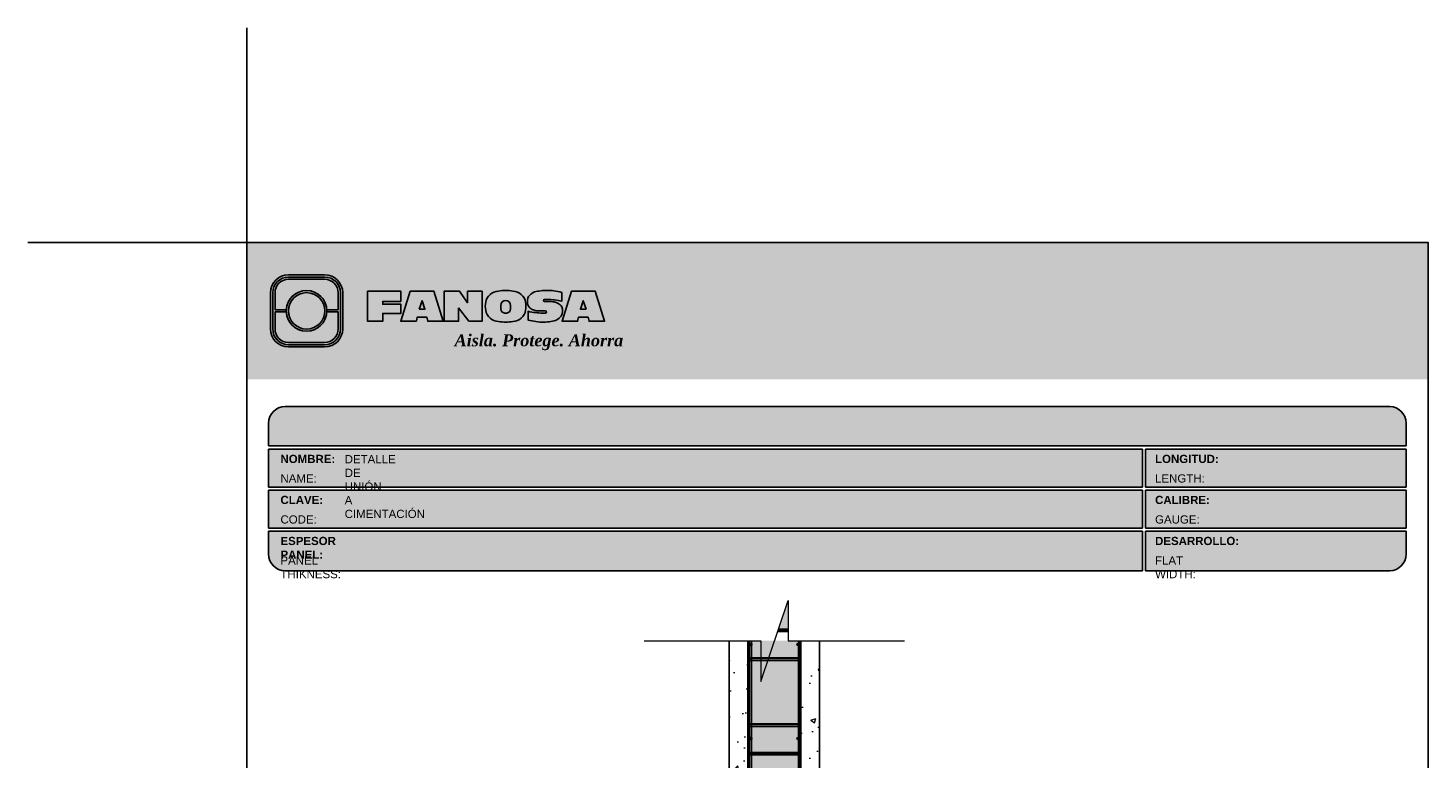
# Model space of a CAD drawing. Header units: millimetres. Extents: x 0 to 30, y 0 to 35.5.
import ezdxf

# ---------------------------------------------------------------- set-up
doc = ezdxf.new("R2010")
doc.units = ezdxf.units.MM
doc.linetypes.add('CONTINUA', pattern=[0])
for name, color, linetype, lineweight in [('CONSTRUPANEL', 170, 'Continuous', 20), ('hatch', 252, 'Continuous', 0), ('LAMINA ACCESORIOS', 1, 'Continuous', 30), ('TEXTO CUADRO DATOS', 251, 'Continuous', 0)]:
    doc.layers.add(name, color=color, linetype=linetype, lineweight=lineweight)
doc.styles.get("Standard").update_dxf_attribs({"font": 'arial.ttf'})

# ---------------------------------------------------------------- blocks, each defined once
blk = doc.blocks.new('LOGO 1')
h = blk.add_hatch(color=7)
h.set_gradient(color1=(255, 255, 255), color2=(0, 0, 255), rotation=180, tint=1)
h.paths.add_polyline_path([(362.633524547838, 273.3012676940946), (362.633524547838, 270.8012676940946), (384.2235245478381, 270.8012676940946), (384.2235245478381, 273.3012676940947)])
at = {"true_color": 0xffffff}
h = blk.add_hatch(color=7, dxfattribs=at)
edge = h.paths.add_edge_path()
edge.add_arc((364.057378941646, 271.7212676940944), 0.3299999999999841, -89.99999999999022, 9.890754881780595e-12, ccw=False)
edge.add_line((364.0573789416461, 271.3912676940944), (363.3973789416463, 271.3912676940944))
edge.add_arc((363.3973789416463, 271.7212676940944), 0.3299999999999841, 179.9999999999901, 269.9999999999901, ccw=False)
edge.add_line((363.0673789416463, 271.7212676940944), (363.0673789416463, 272.3812676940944))
edge.add_arc((363.3973789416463, 272.3812676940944), 0.3299999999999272, 90, 180, ccw=False)
edge.add_line((363.3973789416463, 272.7112676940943), (364.0573789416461, 272.7112676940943))
edge.add_arc((364.0573789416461, 272.3812676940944), 0.3299999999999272, 0, 90, ccw=False)
edge.add_line((364.387378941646, 272.3812676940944), (364.387378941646, 271.7212676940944))
edge = h.paths.add_edge_path(flags=16)
edge.add_arc((364.0573789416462, 271.7212676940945), 0.2887500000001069, 269.9999999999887, 359.9999999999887, ccw=False)
edge.add_line((364.0573789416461, 271.4325176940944), (363.3973789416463, 271.4325176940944))
edge.add_arc((363.3973789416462, 271.7212676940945), 0.2887500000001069, 180.0000000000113, 270.0000000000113, ccw=False)
edge.add_line((363.1086289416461, 271.7212676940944), (363.1086289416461, 272.3812676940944))
edge.add_arc((363.3973789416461, 272.3812676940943), 0.28875000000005, 89.99999999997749, 179.9999999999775, ccw=False)
edge.add_line((363.3973789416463, 272.6700176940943), (364.0573789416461, 272.6700176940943))
edge.add_arc((364.0573789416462, 272.3812676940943), 0.28875000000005, 2.262368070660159e-11, 90.00000000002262, ccw=False)
edge.add_line((364.3461289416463, 272.3812676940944), (364.3461289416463, 271.7212676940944))
for color, points in [(30, [(364.0980555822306, 272.0718926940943), (364.3048789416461, 272.0718926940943), (364.3048789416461, 272.3812676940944, 0.4142135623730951), (364.0573789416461, 272.6287676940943), (363.3973789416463, 272.6287676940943, 0.4142135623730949), (363.1498789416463, 272.3812676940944), (363.1498789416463, 272.0718926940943), (363.3567023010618, 272.0718926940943, -0.9459053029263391)]), (170, [(364.3048789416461, 271.7212676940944), (364.3048789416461, 272.0306426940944), (364.0980555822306, 272.0306426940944, -0.9459053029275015), (363.3567023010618, 272.0306426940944), (363.1498789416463, 272.0306426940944), (363.1498789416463, 271.7212676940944, 0.4142135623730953), (363.3973789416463, 271.4737676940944), (364.057378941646, 271.4737676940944, 0.4142135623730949)])]:
    blk.add_hatch(color=color).paths.add_polyline_path(points)
h = blk.add_hatch(color=7, dxfattribs=at)
h.paths.add_polyline_path([(363.3561289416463, 272.0512676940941, 1), (364.0986289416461, 272.0512676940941, 1)])
h.paths.add_polyline_path([(364.0602079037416, 272.0512676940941, -1), (363.3945499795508, 272.0512676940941, -1)], flags=16)
h = blk.add_hatch(color=252)
h.set_gradient(color1=(132, 132, 132), rotation=70.00000000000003, tint=1, name='SPHERICAL')
h.paths.add_polyline_path([(364.0602079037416, 272.0512676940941, 1), (363.3945499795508, 272.0512676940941, 1)])
blk.add_hatch(color=7, dxfattribs=at).paths.add_polyline_path([(364.8420585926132, 272.4104305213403), (365.4501879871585, 272.4104305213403), (365.4501879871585, 272.2247109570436), (365.119665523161, 272.2247109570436), (365.119665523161, 272.1719110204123), (365.4501879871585, 272.1719110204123), (365.4501879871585, 272.00471122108), (365.119665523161, 272.00471122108), (365.119665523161, 271.8609844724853), (364.8420585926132, 271.8609844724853)])
h = blk.add_hatch(color=7, dxfattribs=at)
h.paths.add_polyline_path([(365.620750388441, 272.4104305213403), (365.4485062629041, 271.8609844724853), (365.7332546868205, 271.8609844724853), (365.7479187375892, 271.934277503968), (365.9266795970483, 271.934277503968), (365.9413436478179, 271.8609844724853), (366.2260920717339, 271.8609844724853), (366.0538479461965, 272.4104305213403)])
h.paths.add_polyline_path([(365.837299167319, 272.2366800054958), (365.8906148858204, 272.0814774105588), (365.7839834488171, 272.0814774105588)], flags=16)
h = blk.add_hatch(color=7, dxfattribs=at)
h.paths.add_polyline_path([(366.9358659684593, 272.4104305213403), (366.6709453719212, 272.4104305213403), (366.6709453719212, 272.1991139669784), (366.5221127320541, 272.4104305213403), (366.2395855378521, 272.4104305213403), (366.2395855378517, 271.8609844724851), (366.5045061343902, 271.8609844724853), (366.5045061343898, 272.1071001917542), (366.6947223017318, 271.8609844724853), (366.9358659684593, 271.8609844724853)])
h.paths.add_polyline_path([(367.4970415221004, 272.4140725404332, 0.09403921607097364), (367.2339520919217, 272.4140725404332, 0.3497782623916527), (367.0006865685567, 272.2074327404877, 0.09737279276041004), (367.0006865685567, 272.0639822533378, 0.3497782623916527), (367.2339520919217, 271.8573424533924, 0.09403921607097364), (367.4970415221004, 271.8573424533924, 0.3497782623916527), (367.7303070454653, 272.0639822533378, 0.09737279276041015), (367.7303070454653, 272.2074327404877, 0.3497782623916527)])
h.paths.add_polyline_path([(367.2999959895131, 272.2148320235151, -0.3799377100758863), (367.4309976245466, 272.2148320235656, -0.158874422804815), (367.4503779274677, 272.1817168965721, -0.1263576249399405), (367.44577155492, 272.0572845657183, -0.2142742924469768), (367.4126854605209, 272.0188340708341, -0.2226123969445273), (367.318308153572, 272.0188340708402, -0.2142742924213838), (367.2852220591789, 272.0572845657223, -0.1263576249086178), (367.2806156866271, 272.1817168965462, -0.1588744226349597)], flags=16)
h.paths.add_polyline_path([(368.0775589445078, 272.2601931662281), (368.1276424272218, 272.2601931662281, -0.05869489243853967), (368.3904870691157, 272.2278050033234), (368.3904870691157, 272.3881713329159, 0.06395994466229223), (368.1046346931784, 272.4264429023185, 0.04691611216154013), (367.9730899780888, 272.4140725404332, 0.2229690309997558), (367.7857619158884, 272.3139728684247, 0.1654172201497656), (367.7667124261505, 272.182419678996, 0.1952229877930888), (367.8161538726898, 272.1004656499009, 0.07724634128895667), (367.887655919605, 272.0635888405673, 0.08066867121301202), (367.9607834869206, 272.0517133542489), (368.0895714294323, 272.0517133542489, -1), (368.0895714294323, 272.0112218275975), (368.0394879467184, 272.0112218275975, -0.05869489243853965), (367.7766433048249, 272.0436099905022), (367.7766433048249, 271.8832436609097, 0.0639599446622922), (368.0624956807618, 271.8449720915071, 0.04691611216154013), (368.1940403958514, 271.8573424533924, 0.2229690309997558), (368.3813684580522, 271.9574421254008, 0.2091142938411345), (368.391184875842, 272.1225548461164, 0.1301021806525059), (368.3636451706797, 272.1610969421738, 0.09267767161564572), (368.2794744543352, 272.2078261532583, 0.08066867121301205), (368.2063468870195, 272.2197016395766), (368.0775589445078, 272.2197016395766, -1)])
h.paths.add_polyline_path([(369.0017330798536, 272.4104305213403), (368.5686355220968, 272.4104305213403), (368.3963913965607, 271.8609844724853), (368.6811398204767, 271.8609844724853), (368.6958038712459, 271.934277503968), (368.8745647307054, 271.934277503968), (368.8892287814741, 271.8609844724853), (369.1739772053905, 271.8609844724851)])
h.paths.add_polyline_path([(368.7851843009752, 272.2366800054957), (368.8385000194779, 272.0814774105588), (368.7318685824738, 272.0814774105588)], flags=16)
at = {"color": 7, "true_color": 0xffffff}
for points in [[(364.387378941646, 271.7212676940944, -0.414213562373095), (364.0573789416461, 271.3912676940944), (363.3973789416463, 271.3912676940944, -0.414213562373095), (363.0673789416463, 271.7212676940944), (363.0673789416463, 272.3812676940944, -0.414213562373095), (363.3973789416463, 272.7112676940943), (364.0573789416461, 272.7112676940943, -0.4142135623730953), (364.387378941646, 272.3812676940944)], [(364.3461289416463, 271.7212676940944, -0.4142135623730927), (364.0573789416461, 271.4325176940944), (363.3973789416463, 271.4325176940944, -0.4142135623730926), (363.1086289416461, 271.7212676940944), (363.1086289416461, 272.3812676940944, -0.414213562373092), (363.3973789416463, 272.6700176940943), (364.0573789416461, 272.6700176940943, -0.4142135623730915), (364.3461289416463, 272.3812676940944)], [(367.7303070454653, 272.2074327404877, 0.3497782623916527), (367.4970415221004, 272.4140725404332, 0.09403921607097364), (367.2339520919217, 272.4140725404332, 0.3497782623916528), (367.0006865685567, 272.2074327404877, 0.09737279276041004), (367.0006865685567, 272.0639822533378, 0.3497782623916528), (367.2339520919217, 271.8573424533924, 0.09403921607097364), (367.4970415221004, 271.8573424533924, 0.3497782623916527), (367.7303070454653, 272.0639822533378, 0.09737279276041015)], [(368.3637508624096, 272.1610094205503, 0.09280978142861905), (368.2794744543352, 272.2078261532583, 0.08066867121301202), (368.2063468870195, 272.2197016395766), (368.0775589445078, 272.2197016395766, -0.9999999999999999), (368.0775589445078, 272.2601931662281), (368.1276424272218, 272.2601931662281, -0.05869489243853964), (368.3904870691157, 272.2278050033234), (368.3904870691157, 272.3881713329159, 0.06395994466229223), (368.1046346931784, 272.4264429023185, 0.04691611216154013), (367.9730899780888, 272.4140725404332, 0.2229690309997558), (367.7857619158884, 272.3139728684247, 0.1654172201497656), (367.7667124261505, 272.182419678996, 0.1952229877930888), (367.8161538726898, 272.1004656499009, 0.07724634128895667), (367.887655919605, 272.0635888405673, 0.08066867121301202), (367.9607834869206, 272.0517133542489), (368.0895714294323, 272.0517133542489, -0.9999999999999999), (368.0895714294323, 272.0112218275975), (368.0394879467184, 272.0112218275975, -0.05869489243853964), (367.7766433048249, 272.0436099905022), (367.7766433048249, 271.8832436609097, 0.06395994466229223), (368.0624956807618, 271.8449720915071, 0.04691611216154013), (368.1940403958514, 271.8573424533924, 0.2229690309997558), (368.3813684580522, 271.9574421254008, 0.2091142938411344), (368.391184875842, 272.1225548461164, 0.1341802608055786)], [(367.2852220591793, 272.0572845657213, 0.2142742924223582), (367.318308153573, 272.0188340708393, 0.2226123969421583), (367.4126854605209, 272.0188340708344, 0.2142742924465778), (367.44577155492, 272.0572845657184, 0.1263576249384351), (367.4503779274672, 272.1817168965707, 0.1588744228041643), (367.4309976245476, 272.2148320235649, 0.379937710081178), (367.2999959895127, 272.2148320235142, 0.1588744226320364), (367.2806156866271, 272.1817168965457, 0.1263576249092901)]]:
    blk.add_lwpolyline(points, format="xyb", close=True, dxfattribs=at)
at = {"color": 30}
blk.add_lwpolyline([(364.3048789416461, 272.0718926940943), (364.3048789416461, 272.3812676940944, 0.414213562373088), (364.0573789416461, 272.6287676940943), (363.3973789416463, 272.6287676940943, 0.4142135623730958), (363.1498789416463, 272.3812676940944), (363.1498789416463, 272.0718926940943), (363.3567023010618, 272.0718926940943, -0.9459053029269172), (364.0980555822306, 272.0718926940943)], format="xyb", close=True, dxfattribs=at)
at = {"color": 7, "true_color": 0xffffff}
for points in [[(364.8420585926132, 272.4104305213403), (365.4501879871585, 272.4104305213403), (365.4501879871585, 272.2247109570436), (365.119665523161, 272.2247109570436), (365.119665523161, 272.1719110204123), (365.4501879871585, 272.1719110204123), (365.4501879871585, 272.00471122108), (365.119665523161, 272.00471122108), (365.119665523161, 271.8609844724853), (364.8420585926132, 271.8609844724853)], [(365.7332546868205, 271.8609844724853), (365.4485062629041, 271.8609844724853), (365.620750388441, 272.4104305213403), (366.0538479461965, 272.4104305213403), (366.2260920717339, 271.8609844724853), (365.9413436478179, 271.8609844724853), (365.9266795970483, 271.934277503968), (365.7479187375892, 271.934277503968)], [(366.5045061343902, 272.1071001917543), (366.5045061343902, 271.8609844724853), (366.2395855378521, 271.8609844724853), (366.2395855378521, 272.4104305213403), (366.5221127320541, 272.4104305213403), (366.6709453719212, 272.1991139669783), (366.6709453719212, 272.4104305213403), (366.9358659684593, 272.4104305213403), (366.9358659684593, 271.8609844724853), (366.6947223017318, 271.8609844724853)], [(368.8745647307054, 271.934277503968), (368.8892287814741, 271.8609844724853), (369.1739772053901, 271.8609844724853), (369.0017330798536, 272.4104305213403), (368.5686355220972, 272.4104305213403), (368.3963913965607, 271.8609844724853), (368.6811398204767, 271.8609844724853), (368.6958038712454, 271.934277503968)], [(365.7839834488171, 272.0814774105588), (365.837299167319, 272.2366800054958), (365.8906148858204, 272.0814774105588)], [(368.8385000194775, 272.0814774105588), (368.7851843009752, 272.2366800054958), (368.7318685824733, 272.0814774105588)]]:
    blk.add_lwpolyline(points, close=True, dxfattribs=at)
at = {"color": 170}
blk.add_lwpolyline([(363.3567023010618, 272.0306426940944, 0.9459053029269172), (364.0980555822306, 272.0306426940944), (364.3048789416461, 272.0306426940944), (364.3048789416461, 271.7212676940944, -0.4142135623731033), (364.0573789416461, 271.4737676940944), (363.3973789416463, 271.4737676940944, -0.414213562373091), (363.1498789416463, 271.7212676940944), (363.1498789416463, 272.0306426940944)], format="xyb", close=True, dxfattribs=at)
at = {"color": 7, "true_color": 0xffffff}
for radius in [0.3712499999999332, 0.332828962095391]:
    blk.add_circle((363.7273789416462, 272.0512676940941), radius, dxfattribs=at)
at = {"color": 254, "insert": (366.4315877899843, 271.623287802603), "char_height": 0.22, "width": 5.448476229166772, "attachment_point": 1}
blk.add_mtext('{\\fBookman Old Style|b1|i1|c0|p18;\\C255;\\c16777215;Aisla. Protege. Ahorra}', dxfattribs=at)

msp = doc.modelspace()

# ---------------------------------------------------------------- hatches: boundary and pattern name
at = {"true_color": 0xb3b3b3}
msp.add_hatch(color=253, dxfattribs=at).paths.add_polyline_path([(25.18823208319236, 27.87273601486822), (25.18823208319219, 28.29273601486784, 0.4142135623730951), (24.88823208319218, 28.59273601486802), (4.698232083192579, 28.59273601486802, 0.4142135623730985), (4.398232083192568, 28.2927360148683), (4.398232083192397, 27.87273601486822)])
h = msp.add_hatch(color=253, dxfattribs=at)
h.paths.add_polyline_path([(4.398232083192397, 27.81273601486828), (4.398232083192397, 27.12273601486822), (20.36772355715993, 27.12273601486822), (20.36772355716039, 27.81273601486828)])
h.paths.add_polyline_path([(20.36772355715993, 26.37273601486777), (20.36772355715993, 27.06273601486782), (4.398232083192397, 27.06273601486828), (4.398232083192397, 26.37273601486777)])
h.paths.add_polyline_path([(20.36772355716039, 25.59273601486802), (20.36772355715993, 26.31273601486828), (4.398232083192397, 26.31273601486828), (4.398232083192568, 25.89273601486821, 0.4142135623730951), (4.698232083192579, 25.59273601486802)])
h.paths.add_polyline_path([(20.42772355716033, 26.31273601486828), (20.42772355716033, 25.59273601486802), (24.88823208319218, 25.59273601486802, 0.4142135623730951), (25.18823208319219, 25.89273601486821), (25.18823208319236, 26.31273601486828)])
h.paths.add_polyline_path([(20.42772355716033, 27.06273601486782), (20.42772355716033, 26.37273601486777), (25.18823208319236, 26.37273601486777), (25.18823208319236, 27.06273601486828)])
h.paths.add_polyline_path([(20.42772355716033, 27.81273601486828), (20.42772355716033, 27.12273601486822), (25.18823208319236, 27.12273601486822), (25.18823208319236, 27.81273601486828)])
at = {"layer": 'hatch'}
h = msp.add_hatch(dxfattribs=at)
h.set_pattern_fill('HONEY', color=256, scale=1.056, angle=105, style=0)
h.set_pattern_definition([(105, (-681.5627774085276, -3705.769055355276), (-0.1616663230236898, 0.1616663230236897), [0.132, -0.264]), (225, (-681.5627774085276, -3705.769055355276), (-0.05917398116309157, -0.2208403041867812), [0.132, -0.264]), (165, (-681.5627774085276, -3705.769055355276), (-0.2208403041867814, -0.0591739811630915), [-0.264, 0.132])])
edge = h.paths.add_edge_path()
edge.add_line((14.09043127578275, 24.24163719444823), (14.09043127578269, 24.31313719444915))
edge.add_line((14.09043127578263, 24.31313719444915), (13.22622727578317, 24.31313719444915))
edge.add_line((13.22622727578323, 24.31313719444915), (13.22622727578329, 23.99743719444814))
edge.add_line((13.22622727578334, 23.99743719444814), (14.09043127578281, 23.99743719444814))
edge.add_line((14.09043127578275, 23.99743719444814), (14.09043127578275, 24.24163719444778))
edge.add_arc((14.07393127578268, 24.24163719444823), 0.01650000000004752, -180, 0, ccw=False)
edge.add_arc((14.07393127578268, 24.24163719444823), 0.01650000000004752, 0, 180, ccw=False)
h.paths.add_polyline_path([(14.09043127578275, 23.95783719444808), (13.22622727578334, 23.95783719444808), (13.22622727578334, 22.79293719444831), (14.09043127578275, 22.79293719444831)])
edge = h.paths.add_edge_path()
edge.add_line((14.09043127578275, 22.27153719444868), (14.09043127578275, 22.52563719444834))
edge.add_arc((14.07393127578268, 22.52563719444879), 0.01650000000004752, -180, 0, ccw=False)
edge.add_arc((14.07393127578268, 22.52563719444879), 0.01650000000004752, 0, 180, ccw=False)
edge.add_line((14.09043127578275, 22.52563719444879), (14.09043127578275, 22.75333719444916))
edge.add_line((14.09043127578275, 22.75333719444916), (13.22622727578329, 22.75333719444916))
edge.add_line((13.22622727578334, 22.75333719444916), (13.22622727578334, 22.27153719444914))
edge.add_line((13.22622727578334, 22.27153719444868), (14.09043127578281, 22.27153719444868))
h.paths.add_polyline_path([(13.22622727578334, 22.23193719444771), (13.22622727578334, 21.0934371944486), (14.09043127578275, 21.0934371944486), (14.09043127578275, 22.23193719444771)])
edge = h.paths.add_edge_path()
edge.add_line((14.09043127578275, 20.56543719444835), (14.09043127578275, 20.80963719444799))
edge.add_arc((14.07393127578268, 20.80963719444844), 0.01650000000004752, -180, 0, ccw=False)
edge.add_arc((14.07393127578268, 20.80963719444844), 0.01650000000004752, 0, 180, ccw=False)
edge.add_line((14.09043127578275, 20.80963719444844), (14.09043127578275, 21.05383719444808))
edge.add_line((14.09043127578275, 21.05383719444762), (13.22622727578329, 21.05383719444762))
edge.add_line((13.22622727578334, 21.05383719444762), (13.22622727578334, 20.56543719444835))
edge.add_line((13.22622727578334, 20.56543719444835), (14.09043127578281, 20.56543719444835))
edge = h.paths.add_edge_path()
edge.add_arc((13.58398408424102, 19.88235004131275), 0.03520000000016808, -150.31028537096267, 0, ccw=False)
edge.add_line((13.5534051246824, 19.86491538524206), (13.22622727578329, 19.76520517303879))
edge.add_line((13.22622727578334, 19.76520517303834), (13.22622727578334, 19.37743719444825))
edge.add_line((13.22622727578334, 19.37743719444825), (14.09043127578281, 19.37743719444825))
edge.add_line((14.09043127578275, 19.37743719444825), (14.09043127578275, 20.52583719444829))
edge.add_line((14.09043127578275, 20.52583719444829), (13.22622727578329, 20.52583719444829))
edge.add_line((13.22622727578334, 20.52583719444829), (13.22622727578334, 19.76520517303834))
edge.add_line((13.22622727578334, 19.76520517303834), (13.55340512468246, 19.8649153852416))
edge.add_arc((13.58398408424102, 19.88235004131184), 0.03519999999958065, 179.9999999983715, 209.6897146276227, ccw=False)
edge.add_arc((13.58398408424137, 19.88235004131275), 0.03519999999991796, 0, 180, ccw=False)
edge = h.paths.add_edge_path()
edge.add_line((14.09043127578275, 18.849437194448), (14.09043127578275, 19.09363719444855))
edge.add_arc((14.07393127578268, 19.093637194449), 0.01650000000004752, -180, 0, ccw=False)
edge.add_arc((14.07393127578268, 19.093637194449), 0.01650000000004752, 0, 180, ccw=False)
edge.add_line((14.09043127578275, 19.093637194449), (14.09043127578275, 19.33783719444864))
edge.add_line((14.09043127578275, 19.33783719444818), (13.22622727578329, 19.33783719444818))
edge.add_line((13.22622727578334, 19.33783719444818), (13.22622727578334, 18.84943719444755))
edge.add_line((13.22622727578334, 18.849437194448), (14.09043127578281, 18.849437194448))
h.paths.add_polyline_path([(13.22622727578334, 17.66143719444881), (14.09043127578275, 17.66143719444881), (14.09043127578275, 18.80983719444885), (13.22622727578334, 18.80983719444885)])
edge = h.paths.add_edge_path()
edge.add_line((14.09043127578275, 17.13343719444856), (14.09043127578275, 17.3776371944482))
edge.add_arc((14.07393127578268, 17.37763719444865), 0.01650000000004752, -180, 0, ccw=False)
edge.add_arc((14.07393127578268, 17.37763719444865), 0.01650000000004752, 0, 180, ccw=False)
edge.add_line((14.09043127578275, 17.37763719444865), (14.09043127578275, 17.62183719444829))
edge.add_line((14.09043127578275, 17.62183719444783), (13.22622727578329, 17.62183719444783))
edge.add_line((13.22622727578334, 17.62183719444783), (13.22622727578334, 17.13343719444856))
edge.add_line((13.22622727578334, 17.13343719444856), (14.09043127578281, 17.13343719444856))
h.paths.add_polyline_path([(14.09043127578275, 17.0938371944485), (13.22622727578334, 17.0938371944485), (13.22622727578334, 15.94543719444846), (14.09043127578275, 15.94543719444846)])
edge = h.paths.add_edge_path()
edge.add_line((14.09043127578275, 15.41743719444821), (14.09043127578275, 15.66163719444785))
edge.add_arc((14.07393127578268, 15.66163719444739), 0.01650000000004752, -180, 0, ccw=False)
edge.add_arc((14.07393127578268, 15.66163719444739), 0.01650000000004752, 0, 180, ccw=False)
edge.add_line((14.09043127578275, 15.66163719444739), (14.09043127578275, 15.90583719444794))
edge.add_line((14.09043127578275, 15.9058371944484), (13.22622727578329, 15.9058371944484))
edge.add_line((13.22622727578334, 15.9058371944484), (13.22622727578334, 15.41743719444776))
edge.add_line((13.22622727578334, 15.41743719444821), (14.09043127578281, 15.41743719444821))
h.paths.add_polyline_path([(14.09043127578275, 15.37783719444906), (13.22622727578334, 15.37783719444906), (13.22622727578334, 14.22943719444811), (14.09043127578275, 14.22943719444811)])
edge = h.paths.add_edge_path()
edge.add_line((13.22622727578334, 14.18983719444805), (13.22622727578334, 13.70143719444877))
edge.add_line((13.22622727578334, 13.70143719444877), (14.09043127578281, 13.70143719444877))
edge.add_line((14.09043127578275, 13.70143719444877), (14.09043127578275, 13.94563719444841))
edge.add_arc((14.07393127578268, 13.94563719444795), 0.01650000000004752, -180, 0, ccw=False)
edge.add_arc((14.07393127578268, 13.94563719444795), 0.01650000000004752, 0, 180, ccw=False)
edge.add_line((14.09043127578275, 13.94563719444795), (14.09043127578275, 14.18983719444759))
edge.add_line((14.09043127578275, 14.18983719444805), (13.22622727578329, 14.18983719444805))
h.paths.add_polyline_path([(14.09043127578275, 13.66183719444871), (13.22622727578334, 13.66183719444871), (13.22622727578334, 12.51343719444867), (14.09043127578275, 12.51343719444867)])
h.paths.add_polyline_path([(14.09043127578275, 12.21313719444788), (14.09043127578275, 12.47383719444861), (13.22622727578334, 12.47383719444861), (13.22622727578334, 12.21313719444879)])
h.paths.add_polyline_path([(13.89196091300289, 25.04512956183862), (13.7163738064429, 24.52543719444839), (13.891960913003, 24.52543719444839)])
at = {"layer": 'hatch', "linetype": 'Continuous'}
h = msp.add_hatch(dxfattribs=at)
h.set_pattern_fill('AR-CONC', color=256, scale=0.132, style=0)
h.set_pattern_definition([(49.99999999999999, (-13.8458695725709, -14.78308808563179), (0.9467834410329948, -0.08283281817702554), [0.09899999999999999, -1.089]), (355, (-13.8458695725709, -14.78308808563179), (-0.1831517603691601, 0.9928936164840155), [0.07920000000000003, -0.8712000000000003]), (100.4514, (-13.76697095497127, -14.78999081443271), (0.7636323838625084, 0.9100601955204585), [0.08413705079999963, -0.9255075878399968]), (46.18420000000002, (-13.8458695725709, -14.51908808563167), (1.408758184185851, -0.2184850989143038), [0.1484999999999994, -1.633499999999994]), (96.63559999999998, (-13.72847306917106, -14.53729525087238), (1.233754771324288, 1.285835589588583), [0.1262055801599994, -1.388261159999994]), (351.1842, (-13.8458695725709, -14.51908808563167), (1.233753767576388, 1.285836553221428), [0.1188, -1.306800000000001]), (21, (-13.71386957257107, -14.58508808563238), (0.7879173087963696, -0.5314569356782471), [0.09899999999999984, -1.088999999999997]), (326.0000000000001, (-13.71386957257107, -14.58508808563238), (0.3211762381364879, 0.9571980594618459), [0.0792, -0.8712000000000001]), (71.4514, (-13.64820982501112, -14.62937620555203), (1.109093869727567, 0.4257402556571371), [0.0841370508, -0.92550758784]), (37.49999999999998, (-13.8458695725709, -14.78308808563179), (0.01605100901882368, 0.4394198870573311), [0, -0.8606400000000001, 0, -0.8844000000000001, 0, -0.8745000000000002]), (7.499999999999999, (-13.8458695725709, -14.78308808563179), (0.3472517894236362, 0.5206234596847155), [0, -0.5042399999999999, 0, -0.84084, 0, -0.3333]), (327.5, (-14.140229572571, -14.78308808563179), (0.7046456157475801, -0.02977243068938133), [0, -0.33, 0, -1.0296, 0, -1.3662]), (317.5, (-14.27222957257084, -14.78308808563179), (0.7698057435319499, 0.1321385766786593), [0, -0.429, 0, -0.6837599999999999, 0, -0.9702000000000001])])
h.paths.add_polyline_path([(13.16022727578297, 24.31313719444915), (12.81682927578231, 24.31313719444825), (12.81682927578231, 19.64043767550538), (13.1602272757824, 19.74509111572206), (13.1602272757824, 20.79288632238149)])
h.paths.add_polyline_path([(13.05462727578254, 18.81313719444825), (13.1602272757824, 18.81313719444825), (13.1602272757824, 19.74509111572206), (12.81682927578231, 19.64043767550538), (12.81682927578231, 12.21313719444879), (13.05462727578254, 12.21313719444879)])
h.paths.add_polyline_path([(14.22903127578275, 12.21313719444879), (14.4668292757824, 12.21313719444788), (14.4668292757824, 24.31313719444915), (14.12343127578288, 24.31313719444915), (14.12343127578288, 18.81313719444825), (14.22903127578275, 18.81313719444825)])

# ---------------------------------------------------------------- linework, layer by layer
at = {"color": 254, "true_color": 0xe3e3e3}
for q in [(3.998232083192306, 35.51411617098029), (-4.401254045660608e-06, 31.59273601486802)]:
    msp.add_line((3.998232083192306, 31.59273601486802), q, dxfattribs=at)
at = {"color": 253, "true_color": 0xb3b3b3}
for p, q in [((4.698232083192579, 28.59273601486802), (24.88823208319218, 28.59273601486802)), ((4.398232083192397, 27.87273601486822), (4.398232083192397, 28.2927360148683)), ((25.18823208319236, 28.29273601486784), (25.18823208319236, 27.87273601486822)), ((4.398232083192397, 27.87273601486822), (25.18823208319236, 27.87273601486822)), ((4.398232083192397, 27.12273601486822), (4.398232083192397, 27.81273601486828)), ((4.398232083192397, 27.81273601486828), (20.36772355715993, 27.81273601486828)), ((20.36772355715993, 27.12273601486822), (20.36772355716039, 27.81273601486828)), ((20.42772355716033, 27.81273601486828), (25.18823208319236, 27.81273601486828)), ((20.42772355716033, 27.12273601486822), (20.42772355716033, 27.81273601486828)), ((25.18823208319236, 27.81273601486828), (25.18823208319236, 27.12273601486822)), ((4.398232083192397, 27.12273601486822), (20.36772355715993, 27.12273601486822)), ((4.398232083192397, 26.37273601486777), (4.398232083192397, 27.06273601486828)), ((4.398232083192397, 27.06273601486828), (20.36772355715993, 27.06273601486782)), ((20.36772355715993, 26.37273601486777), (20.36772355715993, 27.06273601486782)), ((20.42772355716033, 27.12273601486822), (25.18823208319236, 27.12273601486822)), ((20.42772355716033, 27.06273601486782), (25.18823208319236, 27.06273601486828)), ((20.42772355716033, 26.37273601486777), (20.42772355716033, 27.06273601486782)), ((25.18823208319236, 27.06273601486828), (25.18823208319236, 26.37273601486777)), ((4.398232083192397, 26.37273601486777), (20.36772355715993, 26.37273601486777)), ((20.42772355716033, 26.37273601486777), (25.18823208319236, 26.37273601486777)), ((4.398232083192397, 25.89273601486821), (4.398232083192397, 26.31273601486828)), ((4.398232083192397, 26.31273601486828), (20.36772355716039, 26.31273601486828)), ((20.36772355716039, 25.59273601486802), (20.36772355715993, 26.31273601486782)), ((20.42772355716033, 26.31273601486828), (25.18823208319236, 26.31273601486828)), ((20.42772355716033, 25.59273601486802), (20.42772355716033, 26.31273601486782)), ((25.18823208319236, 26.31273601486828), (25.18823208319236, 25.89273601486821)), ((4.698232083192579, 25.59273601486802), (20.36772355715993, 25.59273601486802)), ((20.42772355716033, 25.59273601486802), (24.88823208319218, 25.59273601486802))]:
    msp.add_line(p, q, dxfattribs=at)
for p, q in [((12.81682927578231, 12.21313719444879), (12.81682927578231, 24.31313719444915)), ((12.81682927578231, 12.21313719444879), (12.81682927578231, 24.31313719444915)), ((14.4668292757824, 12.21313719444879), (14.4668292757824, 24.31313719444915)), ((14.4668292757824, 12.21313719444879), (14.4668292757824, 24.31313719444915))]:
    msp.add_line(p, q)
at = {"color": 254, "true_color": 0xe3e3e3}
msp.add_lwpolyline([(3.998232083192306, 3.652736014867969), (25.58823208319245, 3.652736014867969), (25.58823208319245, 31.59273601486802), (3.998232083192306, 31.59273601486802)], close=True, dxfattribs=at)
at = {"color": 253, "true_color": 0xb3b3b3}
for centre, start, end in [((4.698232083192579, 28.2927360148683), 90, 180), ((24.88823208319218, 28.29273601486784), 0, 90), ((4.698232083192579, 25.89273601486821), 180, 270), ((24.88823208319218, 25.89273601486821), 270, 0)]:
    msp.add_arc(centre, 0.3, start, end, dxfattribs=at)
at = {"layer": 'CONSTRUPANEL', "linetype": 'CONTINUA'}
msp.add_line((13.22622727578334, 24.31313719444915), (13.22622727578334, 12.22963719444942), dxfattribs=at)
at = {"layer": 'hatch', "linetype": 'ByBlock', "lineweight": 0}
msp.add_lwpolyline([(11.26397385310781, 24.31313719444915), (13.39169763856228, 24.31313719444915), (13.39169763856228, 23.56447981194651), (13.89196091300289, 25.04512956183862), (13.89196091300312, 24.31313719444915), (16.01968469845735, 24.31313719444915)], dxfattribs=at)
at = {"layer": 'LAMINA ACCESORIOS', "linetype": 'CONTINUA'}
for p, q in [((13.16022727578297, 12.21313719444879), (13.16022727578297, 24.31313719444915)), ((13.1932272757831, 12.21313719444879), (13.1932272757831, 24.31313719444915)), ((13.70299425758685, 24.48583719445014), (13.891960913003, 24.48583719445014)), ((13.71637380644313, 24.5254371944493), (13.891960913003, 24.5254371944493)), ((14.09043127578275, 12.21313719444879), (14.09043127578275, 24.31313719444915)), ((14.12343127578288, 12.21313719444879), (14.12343127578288, 24.31313719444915)), ((13.1932272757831, 23.99743719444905), (14.09043127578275, 23.99743719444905)), ((13.1932272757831, 23.95783719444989), (14.09043127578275, 23.95783719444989)), ((13.1932272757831, 22.79293719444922), (14.09043127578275, 22.79293719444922)), ((13.1932272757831, 22.75333719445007), (14.09043127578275, 22.75333719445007)), ((13.1932272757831, 22.27153719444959), (14.09043127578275, 22.27153719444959)), ((13.1932272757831, 22.23193719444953), (14.09043127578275, 22.23193719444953))]:
    msp.add_line(p, q, dxfattribs=at)
for centre in [(13.20972727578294, 24.24163719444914), (14.07393127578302, 24.24163719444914), (13.20972727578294, 22.5256371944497), (14.07393127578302, 22.5256371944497)]:
    msp.add_circle(centre, 0.0165, dxfattribs=at)

# ---------------------------------------------------------------- block references
msp.add_blockref('LOGO 1', (-358.6352924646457, -241.7085316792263))

# ---------------------------------------------------------------- texts
at = {"layer": 'TEXTO CUADRO DATOS', "char_height": 0.15, "width": 0.003231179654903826, "attachment_point": 1}
for s, insert in [('{\\fArial|b1|i0|c0|p34;NOMBRE:}', (4.614234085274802, 27.71127033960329)), ('{\\fArial|b0|i0|c0|p34;DETALLE DE UNIÓN A CIMENTACIÓN}', (5.788284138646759, 27.7061543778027)), ('{\\fArial|b1|i0|c0|p34;LONGITUD:}', (20.60001408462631, 27.71127033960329)), ('{\\fArial|b0|i0|c0|p34;NAME:}', (4.614234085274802, 27.35459726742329)), ('{\\fArial|b0|i0|c0|p34;LENGTH:}', (20.60001408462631, 27.35459726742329)), ('{\\fArial|b1|i0|c0|p34;CLAVE:}', (4.614234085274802, 26.96127033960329)), ('{\\fArial|b1|i0|c0|p34;CALIBRE:}', (20.60001408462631, 26.96127033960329)), ('{\\fArial|b0|i0|c0|p34;CODE:}', (4.614234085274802, 26.60459726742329)), ('{\\fArial|b0|i0|c0|p34;GAUGE:}', (20.60001408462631, 26.60459726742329)), ('{\\fArial|b1|i0|c0|p34;ESPESOR PANEL:}', (4.614234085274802, 26.21127033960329)), ('{\\fArial|b1|i0|c0|p34;DESARROLLO:}', (20.60001408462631, 26.21127033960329)), ('{\\fArial|b0|i0|c0|p34;PANEL THIKNESS:}', (4.614234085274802, 25.85459726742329)), ('{\\fArial|b0|i0|c0|p34;FLAT WIDTH:}', (20.60001408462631, 25.85459726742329))]:
    msp.add_mtext(s, dxfattribs=dict(at, insert=insert))

doc.saveas('drawing.dxf')
